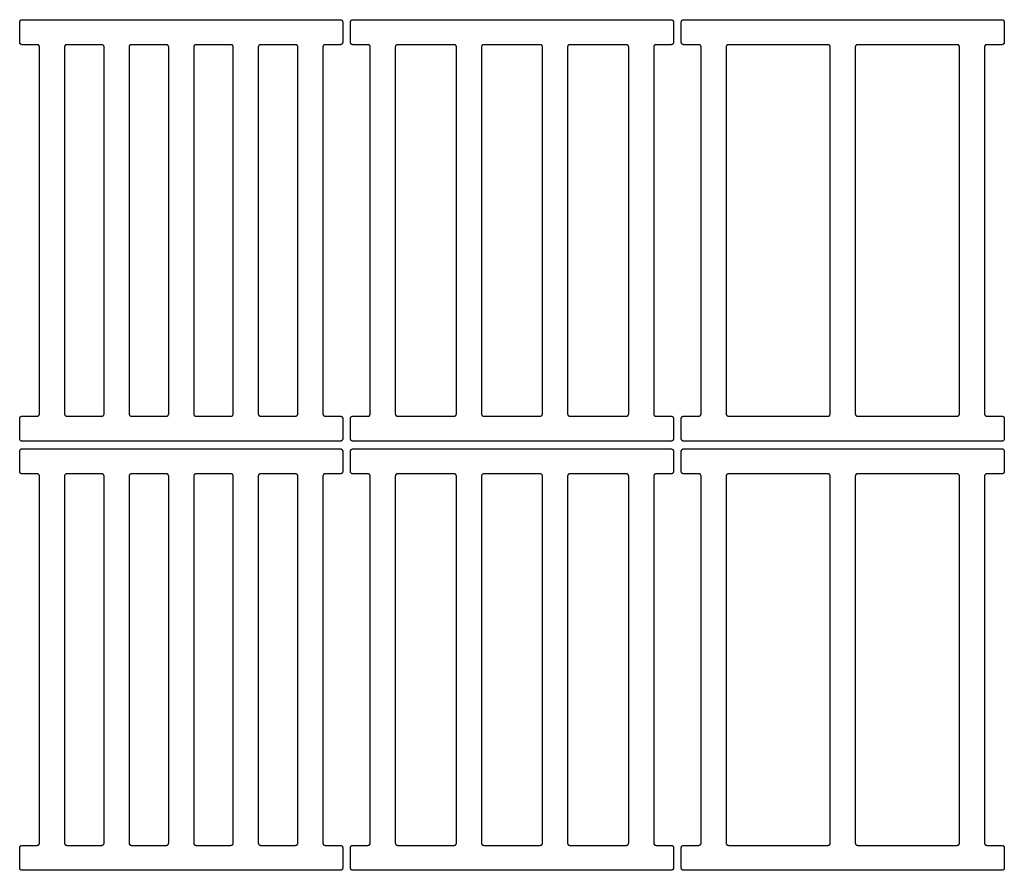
# Model space of a CAD drawing. Header units: millimetres. Extents: x 13017 to 17243, y -10418 to -9311.
# Tile 8 of 12: x 14458 to 15089, y -9856 to -9311. Entities that reach past the tile are written whole.
import ezdxf

# ---------------------------------------------------------------- set-up
doc = ezdxf.new("R2010")
doc.units = ezdxf.units.MM
doc.layers.add('COTES_PLANOLS$Visible$Curves$Default', color=7, linetype='Continuous', true_color=0x000000)

msp = doc.modelspace()

# ---------------------------------------------------------------- linework, layer by layer
at = {"layer": 'COTES_PLANOLS$Visible$Curves$Default'}
for points, weights in [([(14458.07, -9312.53), (14458.07, -9311.03), (14459.57, -9311.03)], [1, 0.707106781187, 1]), ([(14663.57, -9311.03), (14665.07, -9311.03), (14665.07, -9312.53)], [1, 0.707106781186, 1]), ([(14670.07, -9312.53), (14670.07, -9311.03), (14671.57, -9311.03)], [1, 0.707106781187, 1]), ([(14875.57, -9311.03), (14877.07, -9311.03), (14877.07, -9312.53)], [1, 0.707106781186, 1]), ([(14882.07, -9312.53), (14882.07, -9311.03), (14883.57, -9311.03)], [1, 0.707106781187, 1]), ([(15087.57, -9311.03), (15089.07, -9311.03), (15089.07, -9312.53)], [1, 0.707106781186, 1]), ([(14459.57, -9327.03), (14458.07, -9327.03), (14458.07, -9325.53)], [1, 0.707106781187, 1]), ([(14665.07, -9325.53), (14665.07, -9327.03), (14663.57, -9327.03)], [1, 0.707106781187, 1]), ([(14671.57, -9327.03), (14670.07, -9327.03), (14670.07, -9325.53)], [1, 0.707106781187, 1]), ([(14877.07, -9325.53), (14877.07, -9327.03), (14875.57, -9327.03)], [1, 0.707106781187, 1]), ([(14883.57, -9327.03), (14882.07, -9327.03), (14882.07, -9325.53)], [1, 0.707106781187, 1]), ([(15089.07, -9325.53), (15089.07, -9327.03), (15087.57, -9327.03)], [1, 0.707106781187, 1]), ([(14470.77, -9328.53), (14470.77, -9327.03), (14469.27, -9327.03)], [1, 0.707106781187, 1]), ([(14488.27, -9327.03), (14486.77, -9327.03), (14486.77, -9328.53)], [1, 0.707106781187, 1]), ([(14512.17, -9328.53), (14512.17, -9327.03), (14510.67, -9327.03)], [1, 0.707106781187, 1]), ([(14529.67, -9327.03), (14528.17, -9327.03), (14528.17, -9328.53)], [1, 0.707106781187, 1]), ([(14553.57, -9328.53), (14553.57, -9327.03), (14552.07, -9327.03)], [1, 0.707106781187, 1]), ([(14571.07, -9327.03), (14569.57, -9327.03), (14569.57, -9328.53)], [1, 0.707106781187, 1]), ([(14594.97, -9328.53), (14594.97, -9327.03), (14593.47, -9327.03)], [1, 0.707106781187, 1]), ([(14612.47, -9327.03), (14610.97, -9327.03), (14610.97, -9328.53)], [1, 0.707106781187, 1]), ([(14636.37, -9328.53), (14636.37, -9327.03), (14634.87, -9327.03)], [1, 0.707106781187, 1]), ([(14653.87, -9327.03), (14652.37, -9327.03), (14652.37, -9328.53)], [1, 0.707106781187, 1]), ([(14682.77, -9328.53), (14682.77, -9327.03), (14681.27, -9327.03)], [1, 0.707106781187, 1]), ([(14700.27, -9327.03), (14698.77, -9327.03), (14698.77, -9328.53)], [1, 0.707106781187, 1]), ([(14737.97, -9328.53), (14737.97, -9327.03), (14736.47, -9327.03)], [1, 0.707106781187, 1]), ([(14755.47, -9327.03), (14753.97, -9327.03), (14753.97, -9328.53)], [1, 0.707106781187, 1]), ([(14793.17, -9328.53), (14793.17, -9327.03), (14791.67, -9327.03)], [1, 0.707106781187, 1]), ([(14810.67, -9327.03), (14809.17, -9327.03), (14809.17, -9328.53)], [1, 0.707106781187, 1]), ([(14848.37, -9328.53), (14848.37, -9327.03), (14846.87, -9327.03)], [1, 0.707106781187, 1]), ([(14865.87, -9327.03), (14864.37, -9327.03), (14864.37, -9328.53)], [1, 0.707106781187, 1]), ([(14894.77, -9328.53), (14894.77, -9327.03), (14893.27, -9327.03)], [1, 0.707106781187, 1]), ([(14912.27, -9327.03), (14910.77, -9327.03), (14910.77, -9328.53)], [1, 0.707106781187, 1]), ([(14977.57, -9328.53), (14977.57, -9327.03), (14976.07, -9327.03)], [1, 0.707106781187, 1]), ([(14995.07, -9327.03), (14993.57, -9327.03), (14993.57, -9328.53)], [1, 0.707106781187, 1]), ([(15060.37, -9328.53), (15060.37, -9327.03), (15058.87, -9327.03)], [1, 0.707106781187, 1]), ([(15077.87, -9327.03), (15076.37, -9327.03), (15076.37, -9328.53)], [1, 0.707106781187, 1]), ([(14458.07, -9566.53), (14458.07, -9565.03), (14459.57, -9565.03)], [1, 0.707106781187, 1]), ([(14469.27, -9565.03), (14470.77, -9565.03), (14470.77, -9563.53)], [1, 0.707106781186, 1]), ([(14486.77, -9563.53), (14486.77, -9565.03), (14488.27, -9565.03)], [1, 0.707106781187, 1]), ([(14510.67, -9565.03), (14512.17, -9565.03), (14512.17, -9563.53)], [1, 0.707106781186, 1]), ([(14528.17, -9563.53), (14528.17, -9565.03), (14529.67, -9565.03)], [1, 0.707106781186, 1]), ([(14552.07, -9565.03), (14553.57, -9565.03), (14553.57, -9563.53)], [1, 0.707106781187, 1]), ([(14569.57, -9563.53), (14569.57, -9565.03), (14571.07, -9565.03)], [1, 0.707106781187, 1]), ([(14593.47, -9565.03), (14594.97, -9565.03), (14594.97, -9563.53)], [1, 0.707106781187, 1]), ([(14610.97, -9563.53), (14610.97, -9565.03), (14612.47, -9565.03)], [1, 0.707106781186, 1]), ([(14634.87, -9565.03), (14636.37, -9565.03), (14636.37, -9563.53)], [1, 0.707106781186, 1]), ([(14652.37, -9563.53), (14652.37, -9565.03), (14653.87, -9565.03)], [1, 0.707106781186, 1]), ([(14663.57, -9565.03), (14665.07, -9565.03), (14665.07, -9566.53)], [1, 0.707106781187, 1]), ([(14670.07, -9566.53), (14670.07, -9565.03), (14671.57, -9565.03)], [1, 0.707106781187, 1]), ([(14681.27, -9565.03), (14682.77, -9565.03), (14682.77, -9563.53)], [1, 0.707106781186, 1]), ([(14698.77, -9563.53), (14698.77, -9565.03), (14700.27, -9565.03)], [1, 0.707106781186, 1]), ([(14736.47, -9565.03), (14737.97, -9565.03), (14737.97, -9563.53)], [1, 0.707106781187, 1]), ([(14753.97, -9563.53), (14753.97, -9565.03), (14755.47, -9565.03)], [1, 0.707106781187, 1]), ([(14791.67, -9565.03), (14793.17, -9565.03), (14793.17, -9563.53)], [1, 0.707106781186, 1]), ([(14809.17, -9563.53), (14809.17, -9565.03), (14810.67, -9565.03)], [1, 0.707106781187, 1]), ([(14846.87, -9565.03), (14848.37, -9565.03), (14848.37, -9563.53)], [1, 0.707106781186, 1]), ([(14864.37, -9563.53), (14864.37, -9565.03), (14865.87, -9565.03)], [1, 0.707106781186, 1]), ([(14875.57, -9565.03), (14877.07, -9565.03), (14877.07, -9566.53)], [1, 0.707106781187, 1]), ([(14882.07, -9566.53), (14882.07, -9565.03), (14883.57, -9565.03)], [1, 0.707106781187, 1]), ([(14893.27, -9565.03), (14894.77, -9565.03), (14894.77, -9563.53)], [1, 0.707106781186, 1]), ([(14910.77, -9563.53), (14910.77, -9565.03), (14912.27, -9565.03)], [1, 0.707106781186, 1]), ([(14976.07, -9565.03), (14977.57, -9565.03), (14977.57, -9563.53)], [1, 0.707106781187, 1]), ([(14993.57, -9563.53), (14993.57, -9565.03), (14995.07, -9565.03)], [1, 0.707106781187, 1]), ([(15058.87, -9565.03), (15060.37, -9565.03), (15060.37, -9563.53)], [1, 0.707106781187, 1]), ([(15076.37, -9563.53), (15076.37, -9565.03), (15077.87, -9565.03)], [1, 0.707106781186, 1]), ([(15087.57, -9565.03), (15089.07, -9565.03), (15089.07, -9566.53)], [1, 0.707106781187, 1]), ([(14459.57, -9581.03), (14458.07, -9581.03), (14458.07, -9579.53)], [1, 0.707106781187, 1]), ([(14665.07, -9579.53), (14665.07, -9581.03), (14663.57, -9581.03)], [1, 0.707106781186, 1]), ([(14671.57, -9581.03), (14670.07, -9581.03), (14670.07, -9579.53)], [1, 0.707106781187, 1]), ([(14877.07, -9579.53), (14877.07, -9581.03), (14875.57, -9581.03)], [1, 0.707106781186, 1]), ([(14883.57, -9581.03), (14882.07, -9581.03), (14882.07, -9579.53)], [1, 0.707106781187, 1]), ([(15089.07, -9579.53), (15089.07, -9581.03), (15087.57, -9581.03)], [1, 0.707106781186, 1]), ([(14458.07, -9587.53), (14458.07, -9586.03), (14459.57, -9586.03)], [1, 0.707106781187, 1]), ([(14663.57, -9586.03), (14665.07, -9586.03), (14665.07, -9587.53)], [1, 0.707106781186, 1]), ([(14670.07, -9587.53), (14670.07, -9586.03), (14671.57, -9586.03)], [1, 0.707106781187, 1]), ([(14875.57, -9586.03), (14877.07, -9586.03), (14877.07, -9587.53)], [1, 0.707106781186, 1]), ([(14882.07, -9587.53), (14882.07, -9586.03), (14883.57, -9586.03)], [1, 0.707106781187, 1]), ([(15087.57, -9586.03), (15089.07, -9586.03), (15089.07, -9587.53)], [1, 0.707106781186, 1]), ([(14459.57, -9602.03), (14458.07, -9602.03), (14458.07, -9600.53)], [1, 0.707106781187, 1]), ([(14470.77, -9603.53), (14470.77, -9602.03), (14469.27, -9602.03)], [1, 0.707106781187, 1]), ([(14488.27, -9602.03), (14486.77, -9602.03), (14486.77, -9603.53)], [1, 0.707106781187, 1]), ([(14512.17, -9603.53), (14512.17, -9602.03), (14510.67, -9602.03)], [1, 0.707106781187, 1]), ([(14529.67, -9602.03), (14528.17, -9602.03), (14528.17, -9603.53)], [1, 0.707106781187, 1]), ([(14553.57, -9603.53), (14553.57, -9602.03), (14552.07, -9602.03)], [1, 0.707106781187, 1]), ([(14571.07, -9602.03), (14569.57, -9602.03), (14569.57, -9603.53)], [1, 0.707106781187, 1]), ([(14594.97, -9603.53), (14594.97, -9602.03), (14593.47, -9602.03)], [1, 0.707106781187, 1]), ([(14612.47, -9602.03), (14610.97, -9602.03), (14610.97, -9603.53)], [1, 0.707106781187, 1]), ([(14636.37, -9603.53), (14636.37, -9602.03), (14634.87, -9602.03)], [1, 0.707106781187, 1]), ([(14653.87, -9602.03), (14652.37, -9602.03), (14652.37, -9603.53)], [1, 0.707106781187, 1]), ([(14665.07, -9600.53), (14665.07, -9602.03), (14663.57, -9602.03)], [1, 0.707106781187, 1]), ([(14671.57, -9602.03), (14670.07, -9602.03), (14670.07, -9600.53)], [1, 0.707106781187, 1]), ([(14682.77, -9603.53), (14682.77, -9602.03), (14681.27, -9602.03)], [1, 0.707106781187, 1]), ([(14700.27, -9602.03), (14698.77, -9602.03), (14698.77, -9603.53)], [1, 0.707106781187, 1]), ([(14737.97, -9603.53), (14737.97, -9602.03), (14736.47, -9602.03)], [1, 0.707106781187, 1]), ([(14755.47, -9602.03), (14753.97, -9602.03), (14753.97, -9603.53)], [1, 0.707106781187, 1]), ([(14793.17, -9603.53), (14793.17, -9602.03), (14791.67, -9602.03)], [1, 0.707106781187, 1]), ([(14810.67, -9602.03), (14809.17, -9602.03), (14809.17, -9603.53)], [1, 0.707106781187, 1]), ([(14848.37, -9603.53), (14848.37, -9602.03), (14846.87, -9602.03)], [1, 0.707106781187, 1]), ([(14865.87, -9602.03), (14864.37, -9602.03), (14864.37, -9603.53)], [1, 0.707106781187, 1]), ([(14877.07, -9600.53), (14877.07, -9602.03), (14875.57, -9602.03)], [1, 0.707106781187, 1]), ([(14883.57, -9602.03), (14882.07, -9602.03), (14882.07, -9600.53)], [1, 0.707106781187, 1]), ([(14894.77, -9603.53), (14894.77, -9602.03), (14893.27, -9602.03)], [1, 0.707106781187, 1]), ([(14912.27, -9602.03), (14910.77, -9602.03), (14910.77, -9603.53)], [1, 0.707106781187, 1]), ([(14977.57, -9603.53), (14977.57, -9602.03), (14976.07, -9602.03)], [1, 0.707106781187, 1]), ([(14995.07, -9602.03), (14993.57, -9602.03), (14993.57, -9603.53)], [1, 0.707106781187, 1]), ([(15060.37, -9603.53), (15060.37, -9602.03), (15058.87, -9602.03)], [1, 0.707106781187, 1]), ([(15077.87, -9602.03), (15076.37, -9602.03), (15076.37, -9603.53)], [1, 0.707106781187, 1]), ([(15089.07, -9600.53), (15089.07, -9602.03), (15087.57, -9602.03)], [1, 0.707106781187, 1]), ([(14458.07, -9841.53), (14458.07, -9840.03), (14459.57, -9840.03)], [1, 0.707106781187, 1]), ([(14469.27, -9840.03), (14470.77, -9840.03), (14470.77, -9838.53)], [1, 0.707106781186, 1]), ([(14486.77, -9838.53), (14486.77, -9840.03), (14488.27, -9840.03)], [1, 0.707106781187, 1]), ([(14510.67, -9840.03), (14512.17, -9840.03), (14512.17, -9838.53)], [1, 0.707106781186, 1]), ([(14528.17, -9838.53), (14528.17, -9840.03), (14529.67, -9840.03)], [1, 0.707106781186, 1]), ([(14552.07, -9840.03), (14553.57, -9840.03), (14553.57, -9838.53)], [1, 0.707106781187, 1]), ([(14569.57, -9838.53), (14569.57, -9840.03), (14571.07, -9840.03)], [1, 0.707106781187, 1]), ([(14593.47, -9840.03), (14594.97, -9840.03), (14594.97, -9838.53)], [1, 0.707106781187, 1]), ([(14610.97, -9838.53), (14610.97, -9840.03), (14612.47, -9840.03)], [1, 0.707106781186, 1]), ([(14634.87, -9840.03), (14636.37, -9840.03), (14636.37, -9838.53)], [1, 0.707106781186, 1]), ([(14652.37, -9838.53), (14652.37, -9840.03), (14653.87, -9840.03)], [1, 0.707106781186, 1]), ([(14663.57, -9840.03), (14665.07, -9840.03), (14665.07, -9841.53)], [1, 0.707106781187, 1]), ([(14670.07, -9841.53), (14670.07, -9840.03), (14671.57, -9840.03)], [1, 0.707106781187, 1]), ([(14681.27, -9840.03), (14682.77, -9840.03), (14682.77, -9838.53)], [1, 0.707106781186, 1]), ([(14698.77, -9838.53), (14698.77, -9840.03), (14700.27, -9840.03)], [1, 0.707106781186, 1]), ([(14736.47, -9840.03), (14737.97, -9840.03), (14737.97, -9838.53)], [1, 0.707106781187, 1]), ([(14753.97, -9838.53), (14753.97, -9840.03), (14755.47, -9840.03)], [1, 0.707106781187, 1]), ([(14791.67, -9840.03), (14793.17, -9840.03), (14793.17, -9838.53)], [1, 0.707106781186, 1]), ([(14809.17, -9838.53), (14809.17, -9840.03), (14810.67, -9840.03)], [1, 0.707106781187, 1]), ([(14846.87, -9840.03), (14848.37, -9840.03), (14848.37, -9838.53)], [1, 0.707106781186, 1]), ([(14864.37, -9838.53), (14864.37, -9840.03), (14865.87, -9840.03)], [1, 0.707106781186, 1]), ([(14875.57, -9840.03), (14877.07, -9840.03), (14877.07, -9841.53)], [1, 0.707106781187, 1]), ([(14882.07, -9841.53), (14882.07, -9840.03), (14883.57, -9840.03)], [1, 0.707106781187, 1]), ([(14893.27, -9840.03), (14894.77, -9840.03), (14894.77, -9838.53)], [1, 0.707106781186, 1]), ([(14910.77, -9838.53), (14910.77, -9840.03), (14912.27, -9840.03)], [1, 0.707106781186, 1]), ([(14976.07, -9840.03), (14977.57, -9840.03), (14977.57, -9838.53)], [1, 0.707106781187, 1]), ([(14993.57, -9838.53), (14993.57, -9840.03), (14995.07, -9840.03)], [1, 0.707106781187, 1]), ([(15058.87, -9840.03), (15060.37, -9840.03), (15060.37, -9838.53)], [1, 0.707106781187, 1]), ([(15076.37, -9838.53), (15076.37, -9840.03), (15077.87, -9840.03)], [1, 0.707106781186, 1]), ([(15087.57, -9840.03), (15089.07, -9840.03), (15089.07, -9841.53)], [1, 0.707106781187, 1]), ([(14459.57, -9856.03), (14458.07, -9856.03), (14458.07, -9854.53)], [1, 0.707106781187, 1]), ([(14665.07, -9854.53), (14665.07, -9856.03), (14663.57, -9856.03)], [1, 0.707106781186, 1]), ([(14671.57, -9856.03), (14670.07, -9856.03), (14670.07, -9854.53)], [1, 0.707106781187, 1]), ([(14877.07, -9854.53), (14877.07, -9856.03), (14875.57, -9856.03)], [1, 0.707106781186, 1]), ([(14883.57, -9856.03), (14882.07, -9856.03), (14882.07, -9854.53)], [1, 0.707106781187, 1]), ([(15089.07, -9854.53), (15089.07, -9856.03), (15087.57, -9856.03)], [1, 0.707106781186, 1])]:
    msp.add_rational_spline(points, weights, degree=2, dxfattribs=at)
for points in [[(14458.07, -9325.53), (14458.07, -9319.03), (14458.07, -9312.53)], [(14459.57, -9311.03), (14561.57, -9311.03), (14663.57, -9311.03)], [(14665.07, -9312.53), (14665.07, -9319.03), (14665.07, -9325.53)], [(14670.07, -9325.53), (14670.07, -9319.03), (14670.07, -9312.53)], [(14671.57, -9311.03), (14773.57, -9311.03), (14875.57, -9311.03)], [(14877.07, -9312.53), (14877.07, -9319.03), (14877.07, -9325.53)], [(14882.07, -9325.53), (14882.07, -9319.03), (14882.07, -9312.53)], [(14883.57, -9311.03), (14985.57, -9311.03), (15087.57, -9311.03)], [(15089.07, -9312.53), (15089.07, -9319.03), (15089.07, -9325.53)], [(14469.27, -9327.03), (14464.42, -9327.03), (14459.57, -9327.03)], [(14470.77, -9563.53), (14470.77, -9446.03), (14470.77, -9328.53)], [(14486.77, -9328.53), (14486.77, -9446.03), (14486.77, -9563.53)], [(14510.67, -9327.03), (14499.47, -9327.03), (14488.27, -9327.03)], [(14512.17, -9563.53), (14512.17, -9446.03), (14512.17, -9328.53)], [(14528.17, -9328.53), (14528.17, -9446.03), (14528.17, -9563.53)], [(14552.07, -9327.03), (14540.87, -9327.03), (14529.67, -9327.03)], [(14553.57, -9563.53), (14553.57, -9446.03), (14553.57, -9328.53)], [(14569.57, -9328.53), (14569.57, -9446.03), (14569.57, -9563.53)], [(14593.47, -9327.03), (14582.27, -9327.03), (14571.07, -9327.03)], [(14594.97, -9563.53), (14594.97, -9446.03), (14594.97, -9328.53)], [(14610.97, -9328.53), (14610.97, -9446.03), (14610.97, -9563.53)], [(14634.87, -9327.03), (14623.67, -9327.03), (14612.47, -9327.03)], [(14636.37, -9563.53), (14636.37, -9446.03), (14636.37, -9328.53)], [(14652.37, -9328.53), (14652.37, -9446.03), (14652.37, -9563.53)], [(14663.57, -9327.03), (14658.72, -9327.03), (14653.87, -9327.03)], [(14681.27, -9327.03), (14676.42, -9327.03), (14671.57, -9327.03)], [(14682.77, -9563.53), (14682.77, -9446.03), (14682.77, -9328.53)], [(14698.77, -9328.53), (14698.77, -9446.03), (14698.77, -9563.53)], [(14736.47, -9327.03), (14718.37, -9327.03), (14700.27, -9327.03)], [(14737.97, -9563.53), (14737.97, -9446.03), (14737.97, -9328.53)], [(14753.97, -9328.53), (14753.97, -9446.03), (14753.97, -9563.53)], [(14791.67, -9327.03), (14773.57, -9327.03), (14755.47, -9327.03)], [(14793.17, -9563.53), (14793.17, -9446.03), (14793.17, -9328.53)], [(14809.17, -9328.53), (14809.17, -9446.03), (14809.17, -9563.53)], [(14846.87, -9327.03), (14828.77, -9327.03), (14810.67, -9327.03)], [(14848.37, -9563.53), (14848.37, -9446.03), (14848.37, -9328.53)], [(14864.37, -9328.53), (14864.37, -9446.03), (14864.37, -9563.53)], [(14875.57, -9327.03), (14870.72, -9327.03), (14865.87, -9327.03)], [(14893.27, -9327.03), (14888.42, -9327.03), (14883.57, -9327.03)], [(14894.77, -9563.53), (14894.77, -9446.03), (14894.77, -9328.53)], [(14910.77, -9328.53), (14910.77, -9446.03), (14910.77, -9563.53)], [(14977.57, -9563.53), (14977.57, -9446.03), (14977.57, -9328.53)], [(14993.57, -9328.53), (14993.57, -9446.03), (14993.57, -9563.53)], [(15060.37, -9563.53), (15060.37, -9446.03), (15060.37, -9328.53)], [(15076.37, -9328.53), (15076.37, -9446.03), (15076.37, -9563.53)], [(15087.57, -9327.03), (15082.72, -9327.03), (15077.87, -9327.03)], [(14459.57, -9565.03), (14464.42, -9565.03), (14469.27, -9565.03)], [(14488.27, -9565.03), (14499.47, -9565.03), (14510.67, -9565.03)], [(14529.67, -9565.03), (14540.87, -9565.03), (14552.07, -9565.03)], [(14571.07, -9565.03), (14582.27, -9565.03), (14593.47, -9565.03)], [(14612.47, -9565.03), (14623.67, -9565.03), (14634.87, -9565.03)], [(14653.87, -9565.03), (14658.72, -9565.03), (14663.57, -9565.03)], [(14671.57, -9565.03), (14676.42, -9565.03), (14681.27, -9565.03)], [(14700.27, -9565.03), (14718.37, -9565.03), (14736.47, -9565.03)], [(14755.47, -9565.03), (14773.57, -9565.03), (14791.67, -9565.03)], [(14810.67, -9565.03), (14828.77, -9565.03), (14846.87, -9565.03)], [(14865.87, -9565.03), (14870.72, -9565.03), (14875.57, -9565.03)], [(14883.57, -9565.03), (14888.42, -9565.03), (14893.27, -9565.03)], [(15077.87, -9565.03), (15082.72, -9565.03), (15087.57, -9565.03)], [(14458.07, -9579.53), (14458.07, -9573.03), (14458.07, -9566.53)], [(14665.07, -9566.53), (14665.07, -9573.03), (14665.07, -9579.53)], [(14670.07, -9579.53), (14670.07, -9573.03), (14670.07, -9566.53)], [(14877.07, -9566.53), (14877.07, -9573.03), (14877.07, -9579.53)], [(14882.07, -9579.53), (14882.07, -9573.03), (14882.07, -9566.53)], [(15089.07, -9566.53), (15089.07, -9573.03), (15089.07, -9579.53)], [(14663.57, -9581.03), (14561.57, -9581.03), (14459.57, -9581.03)], [(14875.57, -9581.03), (14773.57, -9581.03), (14671.57, -9581.03)], [(15087.57, -9581.03), (14985.57, -9581.03), (14883.57, -9581.03)], [(14458.07, -9600.53), (14458.07, -9594.03), (14458.07, -9587.53)], [(14459.57, -9586.03), (14561.57, -9586.03), (14663.57, -9586.03)], [(14665.07, -9587.53), (14665.07, -9594.03), (14665.07, -9600.53)], [(14670.07, -9600.53), (14670.07, -9594.03), (14670.07, -9587.53)], [(14671.57, -9586.03), (14773.57, -9586.03), (14875.57, -9586.03)], [(14877.07, -9587.53), (14877.07, -9594.03), (14877.07, -9600.53)], [(14882.07, -9600.53), (14882.07, -9594.03), (14882.07, -9587.53)], [(14883.57, -9586.03), (14985.57, -9586.03), (15087.57, -9586.03)], [(15089.07, -9587.53), (15089.07, -9594.03), (15089.07, -9600.53)], [(14469.27, -9602.03), (14464.42, -9602.03), (14459.57, -9602.03)], [(14470.77, -9838.53), (14470.77, -9721.03), (14470.77, -9603.53)], [(14486.77, -9603.53), (14486.77, -9721.03), (14486.77, -9838.53)], [(14510.67, -9602.03), (14499.47, -9602.03), (14488.27, -9602.03)], [(14512.17, -9838.53), (14512.17, -9721.03), (14512.17, -9603.53)], [(14528.17, -9603.53), (14528.17, -9721.03), (14528.17, -9838.53)], [(14552.07, -9602.03), (14540.87, -9602.03), (14529.67, -9602.03)], [(14553.57, -9838.53), (14553.57, -9721.03), (14553.57, -9603.53)], [(14569.57, -9603.53), (14569.57, -9721.03), (14569.57, -9838.53)], [(14593.47, -9602.03), (14582.27, -9602.03), (14571.07, -9602.03)], [(14594.97, -9838.53), (14594.97, -9721.03), (14594.97, -9603.53)], [(14610.97, -9603.53), (14610.97, -9721.03), (14610.97, -9838.53)], [(14634.87, -9602.03), (14623.67, -9602.03), (14612.47, -9602.03)], [(14636.37, -9838.53), (14636.37, -9721.03), (14636.37, -9603.53)], [(14652.37, -9603.53), (14652.37, -9721.03), (14652.37, -9838.53)], [(14663.57, -9602.03), (14658.72, -9602.03), (14653.87, -9602.03)], [(14681.27, -9602.03), (14676.42, -9602.03), (14671.57, -9602.03)], [(14682.77, -9838.53), (14682.77, -9721.03), (14682.77, -9603.53)], [(14698.77, -9603.53), (14698.77, -9721.03), (14698.77, -9838.53)], [(14736.47, -9602.03), (14718.37, -9602.03), (14700.27, -9602.03)], [(14737.97, -9838.53), (14737.97, -9721.03), (14737.97, -9603.53)], [(14753.97, -9603.53), (14753.97, -9721.03), (14753.97, -9838.53)], [(14791.67, -9602.03), (14773.57, -9602.03), (14755.47, -9602.03)], [(14793.17, -9838.53), (14793.17, -9721.03), (14793.17, -9603.53)], [(14809.17, -9603.53), (14809.17, -9721.03), (14809.17, -9838.53)], [(14846.87, -9602.03), (14828.77, -9602.03), (14810.67, -9602.03)], [(14848.37, -9838.53), (14848.37, -9721.03), (14848.37, -9603.53)], [(14864.37, -9603.53), (14864.37, -9721.03), (14864.37, -9838.53)], [(14875.57, -9602.03), (14870.72, -9602.03), (14865.87, -9602.03)], [(14893.27, -9602.03), (14888.42, -9602.03), (14883.57, -9602.03)], [(14894.77, -9838.53), (14894.77, -9721.03), (14894.77, -9603.53)], [(14910.77, -9603.53), (14910.77, -9721.03), (14910.77, -9838.53)], [(14977.57, -9838.53), (14977.57, -9721.03), (14977.57, -9603.53)], [(14993.57, -9603.53), (14993.57, -9721.03), (14993.57, -9838.53)], [(15060.37, -9838.53), (15060.37, -9721.03), (15060.37, -9603.53)], [(15076.37, -9603.53), (15076.37, -9721.03), (15076.37, -9838.53)], [(15087.57, -9602.03), (15082.72, -9602.03), (15077.87, -9602.03)], [(14458.07, -9854.53), (14458.07, -9848.03), (14458.07, -9841.53)], [(14459.57, -9840.03), (14464.42, -9840.03), (14469.27, -9840.03)], [(14488.27, -9840.03), (14499.47, -9840.03), (14510.67, -9840.03)], [(14529.67, -9840.03), (14540.87, -9840.03), (14552.07, -9840.03)], [(14571.07, -9840.03), (14582.27, -9840.03), (14593.47, -9840.03)], [(14612.47, -9840.03), (14623.67, -9840.03), (14634.87, -9840.03)], [(14653.87, -9840.03), (14658.72, -9840.03), (14663.57, -9840.03)], [(14665.07, -9841.53), (14665.07, -9848.03), (14665.07, -9854.53)], [(14670.07, -9854.53), (14670.07, -9848.03), (14670.07, -9841.53)], [(14671.57, -9840.03), (14676.42, -9840.03), (14681.27, -9840.03)], [(14700.27, -9840.03), (14718.37, -9840.03), (14736.47, -9840.03)], [(14755.47, -9840.03), (14773.57, -9840.03), (14791.67, -9840.03)], [(14810.67, -9840.03), (14828.77, -9840.03), (14846.87, -9840.03)], [(14865.87, -9840.03), (14870.72, -9840.03), (14875.57, -9840.03)], [(14877.07, -9841.53), (14877.07, -9848.03), (14877.07, -9854.53)], [(14882.07, -9854.53), (14882.07, -9848.03), (14882.07, -9841.53)], [(14883.57, -9840.03), (14888.42, -9840.03), (14893.27, -9840.03)], [(15077.87, -9840.03), (15082.72, -9840.03), (15087.57, -9840.03)], [(15089.07, -9841.53), (15089.07, -9848.03), (15089.07, -9854.53)], [(14663.57, -9856.03), (14561.57, -9856.03), (14459.57, -9856.03)], [(14875.57, -9856.03), (14773.57, -9856.03), (14671.57, -9856.03)], [(15087.57, -9856.03), (14985.57, -9856.03), (14883.57, -9856.03)]]:
    msp.add_open_spline(points, degree=2, dxfattribs=at)
for points, knots in [([(14976.07, -9327.03), (14964.12, -9327.03), (14952.17, -9327.03), (14944.17, -9327.03), (14936.17, -9327.03), (14924.22, -9327.03), (14912.27, -9327.03)], [-6777.778288, -6777.778288, -6777.778288, -6753.878288, -6753.878288, -6737.878288, -6737.878288, -6713.978288, -6713.978288, -6713.978288]), ([(15058.87, -9327.03), (15046.92, -9327.03), (15034.97, -9327.03), (15026.97, -9327.03), (15018.97, -9327.03), (15007.02, -9327.03), (14995.07, -9327.03)], [-7081.290677, -7081.290677, -7081.290677, -7057.390677, -7057.390677, -7041.390677, -7041.390677, -7017.490677, -7017.490677, -7017.490677]), ([(14912.27, -9565.03), (14924.22, -9565.03), (14936.17, -9565.03), (14944.17, -9565.03), (14952.17, -9565.03), (14964.12, -9565.03), (14976.07, -9565.03)], [-6474.265899, -6474.265899, -6474.265899, -6450.365899, -6450.365899, -6434.365899, -6434.365899, -6410.465899, -6410.465899, -6410.465899]), ([(14995.07, -9565.03), (15007.02, -9565.03), (15018.97, -9565.03), (15026.97, -9565.03), (15034.97, -9565.03), (15046.92, -9565.03), (15058.87, -9565.03)], [-7384.803066, -7384.803066, -7384.803066, -7360.903066, -7360.903066, -7344.903066, -7344.903066, -7321.003066, -7321.003066, -7321.003066]), ([(14976.07, -9602.03), (14964.12, -9602.03), (14952.17, -9602.03), (14944.17, -9602.03), (14936.17, -9602.03), (14924.22, -9602.03), (14912.27, -9602.03)], [-6777.778288, -6777.778288, -6777.778288, -6753.878288, -6753.878288, -6737.878288, -6737.878288, -6713.978288, -6713.978288, -6713.978288]), ([(15058.87, -9602.03), (15046.92, -9602.03), (15034.97, -9602.03), (15026.97, -9602.03), (15018.97, -9602.03), (15007.02, -9602.03), (14995.07, -9602.03)], [-7081.290677, -7081.290677, -7081.290677, -7057.390677, -7057.390677, -7041.390677, -7041.390677, -7017.490677, -7017.490677, -7017.490677]), ([(14912.27, -9840.03), (14924.22, -9840.03), (14936.17, -9840.03), (14944.17, -9840.03), (14952.17, -9840.03), (14964.12, -9840.03), (14976.07, -9840.03)], [-6474.265899, -6474.265899, -6474.265899, -6450.365899, -6450.365899, -6434.365899, -6434.365899, -6410.465899, -6410.465899, -6410.465899]), ([(14995.07, -9840.03), (15007.02, -9840.03), (15018.97, -9840.03), (15026.97, -9840.03), (15034.97, -9840.03), (15046.92, -9840.03), (15058.87, -9840.03)], [-7384.803066, -7384.803066, -7384.803066, -7360.903066, -7360.903066, -7344.903066, -7344.903066, -7321.003066, -7321.003066, -7321.003066])]:
    msp.add_open_spline(points, degree=2, knots=knots, dxfattribs=at)

doc.saveas('drawing.dxf')
